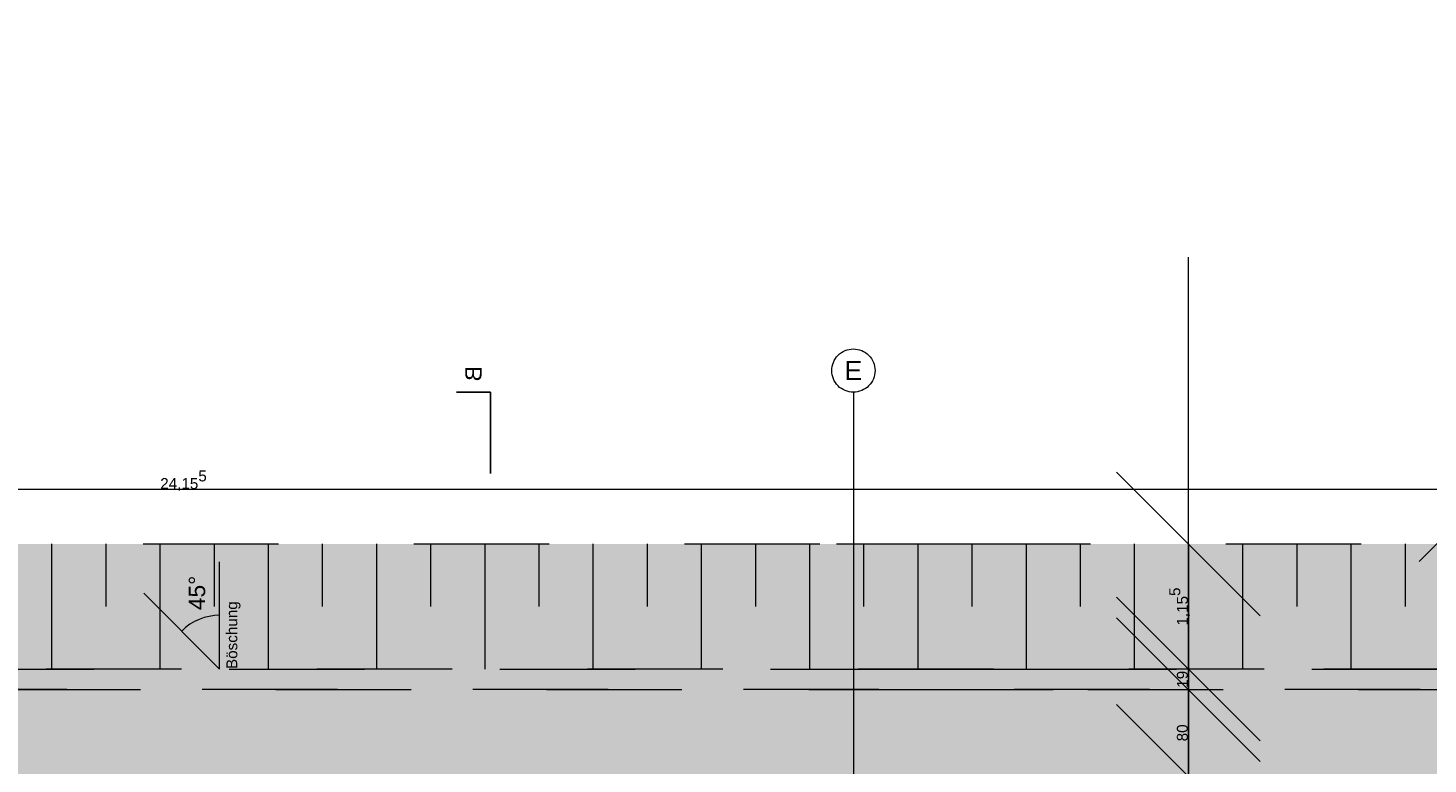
# Model space of a CAD drawing. Header units: metres. Extents: x -3716 to 31, y -1854 to 706.
# Tile 203 of 237: x -821 to -659, y 437 to 522. Entities that reach past the tile are written whole.
import ezdxf

# ---------------------------------------------------------------- set-up
doc = ezdxf.new("R2010")
doc.units = ezdxf.units.M
doc.header["$LTSCALE"] = 1.25
doc.header["$PDMODE"] = 1
doc.header["$PDSIZE"] = -2
doc.linetypes.add('Linienart-53', pattern=[5.291531, 3.175, -1.058062, 0.352704, -0.705764])
doc.linetypes.add('VW-01 Strichlinie kurz', pattern=[1.999894, 0.999947, -0.999947])
doc.layers.get('0').update_dxf_attribs({"lineweight": 25})
for name, color, linetype, lineweight in [('30 -32 Gründung-Baugrube', 7, 'VW-01 Strichlinie kurz', 9), ('70 -71 Achsen- 1 Gebäudeachsen', 7, 'Linienart-53', 18), ('70 -72 Beschriftung- 6 Schnittverläufe', 7, 'Linienart-53', 25), ('Keine', 7, 'Continuous', 9)]:
    doc.layers.add(name, color=color, linetype=linetype, lineweight=lineweight)
for name, color, linetype, lineweight, true_color in [('30 -35 Decken- 0 Decken', 7, 'Continuous', 35, 0x00ee00), ('70 -72 Beschriftung- 1 Beschriftung allgemein', 7, 'Continuous', 9, 0xff6633), ('70 -76 Bemaßung- 2 Allgemein', 7, 'Continuous', 5, 0x6666cc)]:
    doc.layers.add(name, color=color, linetype=linetype, lineweight=lineweight, true_color=true_color)
doc.styles.add('Arial', font='arial.ttf')
doc.dimstyles.new('k+k_klein', dxfattribs={"dimtxt": 1.258608, "dimasz": 1.3255, "dimexe": 1.25, "dimexo": 3.75, "dimgap": 0.125, "dimtad": 1, "dimdec": 3, "dimtxsty": 'Arial', "dimblk": 'VW_SLASH', "dimblk1": 'VW_SLASH', "dimblk2": 'VW_SLASH', "dimcen": 0, "dimdle": 0.625, "dimadec": 3, "dimazin": 0, "dimtfac": 0.75, "dimtdec": 3, "dimtix": 1, "dimtmove": 0, "dimatfit": 0, "dimldrblk": 'VW_FILLEDARROW', "dimfxlon": 1, "dimfrac": 2, "dimtolj": 1, "dimarcsym": 0})
doc.dimstyles.new('SIA_DIN1356', dxfattribs={"dimtxt": 1.258608, "dimasz": 2.80603, "dimexe": 2.5, "dimexo": 3.75, "dimgap": 0.625, "dimtad": 1, "dimdec": 3, "dimtxsty": 'Arial', "dimblk": 'VW_SLASH-1', "dimblk1": 'VW_SLASH-1', "dimblk2": 'VW_SLASH-1', "dimcen": 0, "dimdle": 2.5, "dimadec": 3, "dimazin": 0, "dimtfac": 1, "dimtdec": 3, "dimtix": 1, "dimtmove": 0, "dimatfit": 0, "dimldrblk": 'VW_FILLEDARROW-1', "dimfxl": 1, "dimfrac": 2, "dimtolj": 1, "dimarcsym": 0})

# ---------------------------------------------------------------- blocks, each defined once
blk = doc.blocks.new('Gruppe-43')
at = {"layer": '30 -32 Gründung-Baugrube', "color": 7, "transparency": 33554687}
for p, q in [((-40.826, 2.398), (-40.826, 1.243)), ((-40.326, 2.398), (-40.326, 1.82)), ((-39.826, 2.398), (-39.826, 1.243)), ((-39.326, 2.398), (-39.326, 1.82)), ((-38.826, 2.398), (-38.826, 1.243)), ((-38.326, 2.398), (-38.326, 1.82)), ((-37.826, 2.398), (-37.826, 1.243)), ((-37.326, 2.398), (-37.326, 1.82)), ((-36.826, 2.398), (-36.826, 1.243)), ((-36.326, 2.398), (-36.326, 1.82)), ((-35.826, 2.398), (-35.826, 1.243)), ((-35.326, 2.398), (-35.326, 1.82)), ((-34.826, 2.398), (-34.826, 1.243)), ((-34.326, 2.398), (-34.326, 1.82)), ((-33.826, 2.398), (-33.826, 1.243)), ((-33.326, 2.398), (-33.326, 1.82)), ((-32.826, 2.398), (-32.826, 1.243)), ((-32.326, 2.398), (-32.326, 1.82)), ((-31.826, 2.398), (-31.826, 1.243)), ((-31.326, 2.398), (-31.326, 1.82)), ((-30.826, 2.398), (-30.826, 1.243)), ((-30.326, 2.398), (-30.326, 1.82)), ((-29.826, 2.398), (-29.826, 1.243)), ((-29.326, 2.398), (-29.326, 1.82)), ((-28.826, 2.398), (-28.826, 1.243)), ((-28.326, 2.398), (-28.326, 1.82))]:
    blk.add_line(p, q, dxfattribs=at)
blk = doc.blocks.new('Gruppe-153')
at = {"layer": '30 -32 Gründung-Baugrube', "color": 7, "transparency": 33554687}
blk.add_blockref('Gruppe-43', (0, 0), dxfattribs=at)
blk = doc.blocks.new('Gruppe-220')
at = {"layer": '70 -72 Beschriftung- 1 Beschriftung allgemein'}
for q in [(-39.274, 2.234), (-39.975, 1.944)]:
    blk.add_line((-39.274, 1.243), q, dxfattribs=at)
blk.add_arc((-39.274, 1.243), 0.496, 90, 135, dxfattribs=at)
at = {"layer": '70 -72 Beschriftung- 1 Beschriftung allgemein', "attachment_point": 1, "rotation": 90, "line_spacing_factor": 0.970891, "style": 'Arial'}
for s, insert, char_height in [('45°', (-39.559, 1.786), 0.151), ('Böschung', (-39.212, 1.243), 0.1007)]:
    blk.add_mtext(s, dxfattribs=dict(at, insert=insert, char_height=char_height))
blk = doc.blocks.new('VW_SLASH')
at = {"color": 0, "linetype": 'ByBlock', "lineweight": -2, "transparency": 16777216}
blk.add_line((0.4715, 0), (-1, 0), dxfattribs=at)
at = {"color": 0, "lineweight": 5, "transparency": 16777216, "flags": 128}
blk.add_lwpolyline([(0.5004, 0.5004), (-0.5004, -0.5004)], dxfattribs=at)
blk = doc.blocks.new('*D684')
at = {"layer": '70 -76 Bemaßung- 2 Allgemein', "color": 0, "lineweight": -2}
for p, q in [((-30.326, 3.723), (-30.326, 5.049)), ((-33.576, 2.398), (-31.576, 2.398)), ((-30.326, 1.243), (-30.326, 2.398)), ((-26.576, 1.243), (-29.076, 1.243)), ((-30.326, -0.083), (-30.326, -1.408))]:
    blk.add_line(p, q, dxfattribs=at)
at = {"layer": 'Defpoints', "color": 0}
for p in [(-30.326, 2.398), (-29.826, 2.398), (-30.326, 1.243)]:
    blk.add_point(p, dxfattribs=at)
at = {"layer": '70 -76 Bemaßung- 2 Allgemein', "color": 0, "lineweight": -2, "xscale": 1.32550048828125, "yscale": 1.32550048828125, "zscale": 1.32550048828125}
for p, rotation in [((-30.326, 2.398), 270), ((-30.326, 1.243), 90)]:
    blk.add_blockref('VW_SLASH', p, dxfattribs=dict(at, rotation=rotation))
at = {"layer": '70 -76 Bemaßung- 2 Allgemein', "color": 0, "insert": (-30.408, 1.82), "char_height": 0.10069, "attachment_point": 5, "rotation": 90, "style": 'Arial'}
blk.add_mtext('\\A1;1,15\\S5^ ;', dxfattribs=at)
blk = doc.blocks.new('VW_FILLEDARROW')
at = {"linetype": 'Continuous', "lineweight": 0, "transparency": 16777216}
blk.add_hatch(color=0, dxfattribs=at).paths.add_polyline_path([(-2.8289, 0.758), (0, 0), (-2.8289, -0.758)])
at = {"color": 0, "lineweight": 5, "transparency": 16777216, "flags": 128}
blk.add_lwpolyline([(-2.8289, 0.758), (0, 0), (-2.8289, -0.758)], close=True, dxfattribs=at)
blk = doc.blocks.new('*D685')
at = {"layer": '70 -76 Bemaßung- 2 Allgemein', "color": 0, "lineweight": -2}
for p, q in [((-30.326, 2.568), (-30.326, 3.894)), ((-34.076, 1.243), (-31.576, 1.243)), ((-30.326, 1.053), (-30.326, 1.243)), ((-33.832, 1.053), (-31.576, 1.053)), ((-30.326, -0.273), (-30.326, -1.598))]:
    blk.add_line(p, q, dxfattribs=at)
at = {"layer": 'Defpoints', "color": 0}
for p in [(-30.326, 1.243), (-30.326, 1.243), (-30.082, 1.053)]:
    blk.add_point(p, dxfattribs=at)
at = {"layer": '70 -76 Bemaßung- 2 Allgemein', "color": 0, "lineweight": -2, "xscale": 1.32550048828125, "yscale": 1.32550048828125, "zscale": 1.32550048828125}
for p, rotation in [((-30.326, 1.243), 270), ((-30.326, 1.053), 90)]:
    blk.add_blockref('VW_SLASH', p, dxfattribs=dict(at, rotation=rotation))
at = {"layer": '70 -76 Bemaßung- 2 Allgemein', "color": 0, "insert": (-30.382, 1.148), "char_height": 0.1007, "attachment_point": 5, "rotation": 90, "style": 'Arial'}
blk.add_mtext('\\A1;19', dxfattribs=at)
blk = doc.blocks.new('*D686')
at = {"layer": '70 -76 Bemaßung- 2 Allgemein', "color": 0, "lineweight": -2}
for p, q in [((-30.326, 2.378), (-30.326, 3.704)), ((-33.832, 1.053), (-31.576, 1.053)), ((-30.326, 0.253), (-30.326, 1.053)), ((-26.576, 0.253), (-29.076, 0.253)), ((-30.326, -1.073), (-30.326, -2.398))]:
    blk.add_line(p, q, dxfattribs=at)
at = {"layer": 'Defpoints', "color": 0}
for p in [(-30.326, 1.053), (-30.082, 1.053), (-30.326, 0.253)]:
    blk.add_point(p, dxfattribs=at)
at = {"layer": '70 -76 Bemaßung- 2 Allgemein', "color": 0, "lineweight": -2, "xscale": 1.32550048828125, "yscale": 1.32550048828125, "zscale": 1.32550048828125}
for p, rotation in [((-30.326, 1.053), 270), ((-30.326, 0.253), 90)]:
    blk.add_blockref('VW_SLASH', p, dxfattribs=dict(at, rotation=rotation))
at = {"layer": '70 -76 Bemaßung- 2 Allgemein', "color": 0, "insert": (-30.382, 0.653), "char_height": 0.1007, "attachment_point": 5, "rotation": 90, "style": 'Arial'}
blk.add_mtext('\\A1;80', dxfattribs=at)
blk = doc.blocks.new('*D687')
at = {"layer": '70 -76 Bemaßung- 2 Allgemein', "color": 0, "lineweight": -2}
for p, q in [((-30.326, 1.578), (-30.326, 2.904)), ((-30.326, -0.447), (-30.326, 0.253)), ((-26.576, 0.253), (-29.076, 0.253)), ((-26.718, -0.447), (-29.076, -0.447)), ((-30.326, -1.773), (-30.326, -3.098))]:
    blk.add_line(p, q, dxfattribs=at)
at = {"layer": 'Defpoints', "color": 0}
for p in [(-30.326, 0.253), (-30.326, 0.253), (-30.468, -0.447)]:
    blk.add_point(p, dxfattribs=at)
at = {"layer": '70 -76 Bemaßung- 2 Allgemein', "color": 0, "lineweight": -2, "xscale": 1.32550048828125, "yscale": 1.32550048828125, "zscale": 1.32550048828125}
for p, rotation in [((-30.326, 0.253), 270), ((-30.326, -0.447), 90)]:
    blk.add_blockref('VW_SLASH', p, dxfattribs=dict(at, rotation=rotation))
at = {"layer": '70 -76 Bemaßung- 2 Allgemein', "color": 0, "insert": (-30.326, -0.104), "char_height": 0.1007, "attachment_point": 5, "rotation": 90, "style": 'Arial'}
blk.add_mtext('\\A1;70', dxfattribs=at)
blk = doc.blocks.new('*D830')
at = {"layer": '70 -76 Bemaßung- 2 Allgemein', "color": 0, "lineweight": -2}
for p, q in [((-51.686, 4.993), (-51.686, 4.15)), ((-27.531, 4.803), (-27.531, 4.15)), ((-28.857, 2.9), (-50.36, 2.9))]:
    blk.add_line(p, q, dxfattribs=at)
at = {"layer": 'Defpoints', "color": 0}
for p in [(-51.686, 2.9), (-51.686, 1.243), (-27.531, 1.053)]:
    blk.add_point(p, dxfattribs=at)
at = {"layer": '70 -76 Bemaßung- 2 Allgemein', "color": 0, "lineweight": -2, "xscale": 1.32550048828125, "yscale": 1.32550048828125, "zscale": 1.32550048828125, "rotation": 180}
blk.add_blockref('VW_SLASH', (-51.686, 2.9), dxfattribs=at)
at = {"layer": '70 -76 Bemaßung- 2 Allgemein', "color": 0, "lineweight": -2, "xscale": 1.32550048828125, "yscale": 1.32550048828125, "zscale": 1.32550048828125}
blk.add_blockref('VW_SLASH', (-27.531, 2.9), dxfattribs=at)
at = {"layer": '70 -76 Bemaßung- 2 Allgemein', "color": 0, "insert": (-39.608, 2.982), "char_height": 0.10069, "attachment_point": 5, "style": 'Arial'}
blk.add_mtext('\\A1;24,15\\S5^ ;', dxfattribs=at)
blk = doc.blocks.new('*D831')
at = {"layer": '70 -76 Bemaßung- 2 Allgemein', "color": 0, "lineweight": -2}
for p, q in [((-26.376, 5.958), (-26.376, 4.15)), ((-27.531, 4.803), (-27.531, 4.15)), ((-28.857, 2.9), (-30.182, 2.9)), ((-26.376, 2.9), (-27.531, 2.9)), ((-25.05, 2.9), (-23.725, 2.9))]:
    blk.add_line(p, q, dxfattribs=at)
at = {"layer": 'Defpoints', "color": 0}
for p in [(-27.531, 2.9), (-26.376, 2.208), (-27.531, 1.053)]:
    blk.add_point(p, dxfattribs=at)
at = {"layer": '70 -76 Bemaßung- 2 Allgemein', "color": 0, "lineweight": -2, "xscale": 1.32550048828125, "yscale": 1.32550048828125, "zscale": 1.32550048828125}
blk.add_blockref('VW_SLASH', (-27.531, 2.9), dxfattribs=at)
at = {"layer": '70 -76 Bemaßung- 2 Allgemein', "color": 0, "lineweight": -2, "xscale": 1.32550048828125, "yscale": 1.32550048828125, "zscale": 1.32550048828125, "rotation": 180}
blk.add_blockref('VW_SLASH', (-26.376, 2.9), dxfattribs=at)
at = {"layer": '70 -76 Bemaßung- 2 Allgemein', "color": 0, "insert": (-26.953, 2.982), "char_height": 0.10069, "attachment_point": 5, "style": 'Arial'}
blk.add_mtext('\\A1;1,15\\S5^ ;', dxfattribs=at)
blk = doc.blocks.new('Gruppe-531')
at = {"layer": 'Keine', "color": 7, "linetype": 'Continuous', "lineweight": 25, "transparency": 33554687}
blk.add_line((-36.771, 3.8), (-37.088, 3.8), dxfattribs=at)
at = {"color": 255, "linetype": 'Continuous', "lineweight": 5, "transparency": 33554687}
blk.add_wipeout([(-36.808, 4.045), (-36.808, 3.9), (-37.051, 3.9), (-37.051, 4.045)], dxfattribs=at).dxf.layer = 'Keine'
at = {"layer": 'Keine', "color": 7, "transparency": 33554687, "extrusion": (0, 0, -1), "insert": (-36.93, 3.9), "char_height": 0.151, "attachment_point": 6, "text_direction": (0, -1, 0), "line_spacing_factor": 0.970891, "style": 'Arial'}
blk.add_mtext('B', dxfattribs=at)
blk = doc.blocks.new('Gruppe-533')
at = {"layer": '70 -72 Beschriftung- 6 Schnittverläufe', "transparency": 33554687}
blk.add_line((-36.771, 3.8), (-36.771, 3.05), dxfattribs=at)
at = {"layer": '70 -72 Beschriftung- 6 Schnittverläufe', "color": 7, "transparency": 33554687}
blk.add_blockref('Gruppe-531', (0, 0), dxfattribs=at)
blk = doc.blocks.new('_Achsen (3D)')
at = {"layer": '70 -72 Beschriftung- 6 Schnittverläufe'}
blk.add_blockref('Gruppe-533', (0, 0), dxfattribs=at)
at = {"color": 255, "transparency": 33554687}
blk.add_wipeout([(-33.421, 4.2), (-33.401, 4.199), (-33.382, 4.196), (-33.363, 4.191), (-33.344, 4.185), (-33.327, 4.176), (-33.31, 4.166), (-33.294, 4.155), (-33.28, 4.141), (-33.266, 4.127), (-33.255, 4.111), (-33.245, 4.094), (-33.236, 4.076), (-33.23, 4.058), (-33.225, 4.039), (-33.222, 4.02), (-33.221, 4), (-33.222, 3.98), (-33.225, 3.961), (-33.23, 3.942), (-33.236, 3.923), (-33.245, 3.906), (-33.255, 3.889), (-33.266, 3.873), (-33.28, 3.859), (-33.294, 3.845), (-33.31, 3.834), (-33.327, 3.824), (-33.344, 3.815), (-33.363, 3.809), (-33.382, 3.804), (-33.401, 3.801), (-33.421, 3.8), (-33.441, 3.801), (-33.46, 3.804), (-33.479, 3.809), (-33.498, 3.815), (-33.515, 3.824), (-33.532, 3.834), (-33.548, 3.845), (-33.562, 3.859), (-33.576, 3.873), (-33.587, 3.889), (-33.597, 3.906), (-33.606, 3.923), (-33.612, 3.942), (-33.617, 3.961), (-33.62, 3.98), (-33.621, 4), (-33.62, 4.02), (-33.617, 4.039), (-33.612, 4.058), (-33.606, 4.076), (-33.597, 4.094), (-33.587, 4.111), (-33.576, 4.127), (-33.562, 4.141), (-33.548, 4.155), (-33.532, 4.166), (-33.515, 4.176), (-33.498, 4.185), (-33.479, 4.191), (-33.46, 4.196), (-33.441, 4.199)], dxfattribs=at).dxf.layer = 'Keine'
at = {"layer": '70 -71 Achsen- 1 Gebäudeachsen', "transparency": 33554687}
blk.add_line((-33.421, 3.8), (-33.421, -46.172), dxfattribs=at)
at = {"layer": 'Keine', "transparency": 33554687, "flags": 128}
blk.add_lwpolyline([(-33.421, 4.2), (-33.401, 4.199), (-33.382, 4.196), (-33.363, 4.191), (-33.344, 4.185), (-33.327, 4.176), (-33.31, 4.166), (-33.294, 4.155), (-33.28, 4.141), (-33.266, 4.127), (-33.255, 4.111), (-33.245, 4.094), (-33.236, 4.076), (-33.23, 4.058), (-33.225, 4.039), (-33.222, 4.02), (-33.221, 4), (-33.222, 3.98), (-33.225, 3.961), (-33.23, 3.942), (-33.236, 3.923), (-33.245, 3.906), (-33.255, 3.889), (-33.266, 3.873), (-33.28, 3.859), (-33.294, 3.845), (-33.31, 3.834), (-33.327, 3.824), (-33.344, 3.815), (-33.363, 3.809), (-33.382, 3.804), (-33.401, 3.801), (-33.421, 3.8), (-33.441, 3.801), (-33.46, 3.804), (-33.479, 3.809), (-33.498, 3.815), (-33.515, 3.824), (-33.532, 3.834), (-33.548, 3.845), (-33.562, 3.859), (-33.576, 3.873), (-33.587, 3.889), (-33.597, 3.906), (-33.606, 3.923), (-33.612, 3.942), (-33.617, 3.961), (-33.62, 3.98), (-33.621, 4), (-33.62, 4.02), (-33.617, 4.039), (-33.612, 4.058), (-33.606, 4.076), (-33.597, 4.094), (-33.587, 4.111), (-33.576, 4.127), (-33.562, 4.141), (-33.548, 4.155), (-33.532, 4.166), (-33.515, 4.176), (-33.498, 4.185), (-33.479, 4.191), (-33.46, 4.196), (-33.441, 4.199)], close=True, dxfattribs=at)
at = {"layer": 'Keine', "transparency": 33554687, "insert": (-33.421, 4), "char_height": 0.176, "attachment_point": 5, "line_spacing_factor": 0.970891, "style": 'Arial'}
blk.add_mtext('E', dxfattribs=at)
blk = doc.blocks.new('VW_SLASH-1')
at = {"color": 0, "linetype": 'ByBlock', "lineweight": -2, "transparency": 16777216}
blk.add_line((0.8909, 0), (-1, 0), dxfattribs=at)
at = {"color": 0, "lineweight": 20, "transparency": 16777216, "flags": 128}
blk.add_lwpolyline([(0.5001, 0.5001), (-0.5001, -0.5001)], dxfattribs=at)
blk = doc.blocks.new('*D1669')
at = {"layer": '30 -35 Decken- 0 Decken', "color": 0, "linetype": 'Continuous', "lineweight": -2}
for p, q in [((-25.635, 16.549), (-25.635, 19.355)), ((-29.195, 13.743), (-28.135, 13.743)), ((-25.635, 11.733), (-25.635, 13.743)), ((-29.195, 11.733), (-28.135, 11.733)), ((-25.635, 8.927), (-25.635, 6.121))]:
    blk.add_line(p, q, dxfattribs=at)
at = {"layer": 'Defpoints', "color": 0}
for p in [(-25.635, 13.743), (-25.445, 13.743), (-25.445, 11.733)]:
    blk.add_point(p, dxfattribs=at)
at = {"layer": '30 -35 Decken- 0 Decken', "color": 0, "lineweight": -2, "xscale": 2.8060302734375, "yscale": 2.8060302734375, "zscale": 2.8060302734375}
for p, rotation in [((-25.635, 13.743), 270), ((-25.635, 11.733), 90)]:
    blk.add_blockref('VW_SLASH-1', p, dxfattribs=dict(at, rotation=rotation))
at = {"layer": '30 -35 Decken- 0 Decken', "color": 0, "lineweight": 9, "insert": (-25.72, 12.738), "char_height": 0.1007, "attachment_point": 5, "rotation": 90, "style": 'Arial'}
blk.add_mtext('\\A1;2,01', dxfattribs=at)
blk = doc.blocks.new('VW_FILLEDARROW-1')
at = {"linetype": 'Continuous', "lineweight": 0, "transparency": 16777216}
blk.add_hatch(color=0, dxfattribs=at).paths.add_polyline_path([(-1.4144, 0.379), (0, 0), (-1.4144, -0.379)])
at = {"color": 0, "lineweight": 5, "transparency": 16777216, "flags": 128}
blk.add_lwpolyline([(-1.4144, 0.379), (0, 0), (-1.4144, -0.379)], close=True, dxfattribs=at)
blk = doc.blocks.new('Gruppe-502')
at = {"layer": '70 -76 Bemaßung- 2 Allgemein'}
for base, p1, p2, text, picture, middle in [((-30.326, 2.39796), (-30.326, 1.24296), (-29.826, 2.39796), '1,15\\S5^ ;', '*D684', (-30.40819, 1.82046)), ((-30.326, 1.24296), (-30.0815, 1.05296), (-30.326, 1.24296), '19', '*D685', (-30.3824, 1.14796)), ((-30.326, 1.05296), (-30.326, 0.25296), (-30.0815, 1.05296), '80', '*D686', (-30.3824, 0.65296))]:
    dim = blk.add_linear_dim(base=base, p1=p1, p2=p2, angle=270, text=text, dimstyle='k+k_klein', override={"dimtxt": 0.100689, "dimgap": 0.005, "dimdec": 4, "dimpost": '<>', "dimtxsty": 'Arial', "dimtmove": 2}, dxfattribs=at)
    dim.commit()
    dim.dimension.update_dxf_attribs({"geometry": picture, "text_midpoint": middle})
dim = blk.add_linear_dim(base=(-30.326, 0.25296), p1=(-30.4681, -0.44704), p2=(-30.326, 0.25296), angle=270, text='70', dimstyle='k+k_klein', override={"dimtxt": 0.100689, "dimgap": 0.003881, "dimdec": 4, "dimpost": '<>', "dimtxsty": 'Arial', "dimtmove": 2}, dxfattribs=at)
dim.commit()
dim.dimension.update_dxf_attribs({"geometry": '*D687', "text_midpoint": (-30.326, -0.10418), "dimtype": 160})
blk = doc.blocks.new('Gruppe-519')
at = {"layer": '70 -76 Bemaßung- 2 Allgemein'}
for base, p1, p2, text, picture, middle in [((-27.531, 2.89996), (-26.376, 2.20796), (-27.531, 1.05296), '1,15\\S5^ ;', '*D831', (-26.9535, 2.98215)), ((-51.686, 2.89996), (-27.531, 1.05296), (-51.686, 1.24296), '24,15\\S5^ ;', '*D830', (-39.6085, 2.98215))]:
    dim = blk.add_linear_dim(base=base, p1=p1, p2=p2, text=text, dimstyle='k+k_klein', override={"dimtxt": 0.100689, "dimgap": 0.005, "dimdec": 4, "dimpost": '<>', "dimtxsty": 'Arial', "dimtmove": 2}, dxfattribs=at)
    dim.commit()
    dim.dimension.update_dxf_attribs({"geometry": picture, "text_midpoint": middle})
blk = doc.blocks.new('_Feinplanum 2D (2D)')
at = {"layer": '30 -32 Gründung-Baugrube', "linetype": 'Continuous', "lineweight": 0, "true_color": 0xfffdee}
h = blk.add_hatch(color=7, dxfattribs=at)
h.paths.add_polyline_path([(3.234, 2.208), (3.234, -3.255), (2.984, -4.188), (2.984, -7.283), (4.962, -7.283), (4.962, -10.133), (2.654, -10.133), (2.654, -15.181), (4.962, -15.181), (4.962, -18.031), (2.984, -18.031), (2.984, -43.352), (-34.742, -43.352), (-34.742, -45.105), (-41.182, -45.105), (-41.182, -44.674), (-49.965, -44.674), (-49.965, -43.352), (-84.242, -43.352), (-84.242, -45.104), (-90.682, -45.104), (-90.682, -44.674), (-99.465, -44.674), (-99.465, -43.352), (-160.892, -43.352), (-160.892, -45.104), (-167.332, -45.104), (-167.332, -44.674), (-176.115, -44.674), (-176.115, -43.352), (-179.176, -43.352), (-179.176, 2.208), (-156.666, 2.208), (-156.666, 2.555), (-146.526, 2.555), (-146.526, 2.208), (-52.841, 2.208), (-52.841, 2.398), (-26.376, 2.398), (-26.376, 2.208)])
h.paths.add_polyline_path([(-178.021, 1.053), (-178.021, -42.197), (-174.115, -42.197), (-174.115, -42.674), (-171.875, -42.674), (-171.875, -42.228), (-169.941, -42.228), (-169.941, -42.674), (-167.701, -42.674), (-167.701, -42.197), (-165.332, -42.197), (-165.332, -43.104), (-162.892, -43.104), (-162.892, -42.197), (-97.465, -42.197), (-97.465, -42.674), (-95.225, -42.674), (-95.225, -42.197), (-93.291, -42.197), (-93.291, -42.674), (-91.051, -42.674), (-91.051, -42.197), (-88.682, -42.197), (-88.682, -43.104), (-86.242, -43.104), (-86.242, -42.197), (-53.001, -42.197), (-53.001, -41.897), (-52.999, -41.897), (-52.999, -42.197), (-47.965, -42.197), (-47.965, -42.674), (-45.725, -42.674), (-45.725, -42.197), (-43.791, -42.197), (-43.791, -42.674), (-41.551, -42.674), (-41.551, -42.197), (-39.182, -42.197), (-39.182, -43.104), (-36.742, -43.104), (-36.742, -42.197), (-16.711, -42.197), (-16.711, -42.196), (-13.63, -42.197), (1.829, -42.197), (1.829, -4.036), (2.079, -3.103), (2.079, 1.053), (-16.711, 1.053), (-27.531, 1.053), (-27.531, 1.243), (-51.686, 1.243), (-51.686, 1.053), (-53.001, 1.053), (-88.896, 1.053), (-106.641, 1.053), (-147.681, 1.053), (-147.681, 1.4), (-155.511, 1.4), (-155.511, 1.053)])
at = {"layer": '30 -32 Gründung-Baugrube', "linetype": 'Continuous', "lineweight": 0, "true_color": 0xfffbdf}
blk.add_hatch(color=7, dxfattribs=at).paths.add_polyline_path([(-51.686, 1.243), (-27.531, 1.243), (-27.531, 1.053), (-51.686, 1.053)])
at = {"layer": '30 -32 Gründung-Baugrube', "linetype": 'Continuous', "lineweight": 0}
h = blk.add_hatch(color=254, dxfattribs=at)
h.paths.add_polyline_path([(-52.999, -42.197), (-53.001, -42.197), (-86.242, -42.197), (-86.242, -43.104), (-88.682, -43.104), (-88.682, -42.197), (-88.896, -42.197), (-88.896, -42.197), (-91.051, -42.197), (-91.051, -42.674), (-93.291, -42.674), (-93.291, -42.197), (-95.225, -42.197), (-95.225, -42.674), (-97.465, -42.674), (-97.465, -42.197), (-162.892, -42.197), (-162.892, -43.104), (-165.332, -43.104), (-165.332, -42.197), (-167.701, -42.197), (-167.701, -42.674), (-169.941, -42.674), (-169.941, -42.197), (-171.875, -42.197), (-171.875, -42.674), (-174.115, -42.674), (-174.115, -42.197), (-178.021, -42.197), (-178.021, 1.053), (-106.641, 1.053), (-88.896, 1.053), (-53.001, 1.053), (-16.711, 1.053), (2.079, 1.053), (2.079, -3.103), (1.829, -4.036), (1.829, -42.197), (-13.63, -42.197), (-16.711, -42.196), (-16.711, -42.197), (-36.742, -42.197), (-36.742, -43.104), (-39.182, -43.104), (-39.182, -42.197), (-41.551, -42.197), (-41.551, -42.674), (-43.791, -42.674), (-43.791, -42.197), (-45.725, -42.197), (-45.725, -42.674), (-47.965, -42.674), (-47.965, -42.197)])
h.paths.add_polyline_path([(-106.641, 0.253), (-177.221, 0.253), (-177.221, -41.397), (-174.115, -41.397), (-174.115, -40.677), (-171.875, -40.677), (-171.875, -41.397), (-169.941, -41.397), (-169.941, -40.677), (-167.701, -40.677), (-167.701, -41.397), (-165.332, -41.397), (-165.332, -40.004), (-162.892, -40.004), (-162.892, -41.397), (-97.465, -41.397), (-97.465, -40.677), (-95.225, -40.677), (-95.225, -41.397), (-93.291, -41.397), (-93.291, -40.677), (-91.051, -40.677), (-91.051, -41.397), (-88.896, -41.397), (-88.896, -41.397), (-88.682, -41.397), (-88.682, -40.004), (-86.242, -40.004), (-86.242, -41.397), (-71.546, -41.397), (-71.546, 0.253), (-88.896, 0.253)])
h.paths.add_polyline_path([(-70.746, -41.397), (-53.001, -41.397), (-52.999, -41.397), (-47.965, -41.397), (-47.965, -40.677), (-45.725, -40.677), (-45.725, -41.397), (-43.791, -41.397), (-43.791, -40.677), (-41.551, -40.677), (-41.551, -41.397), (-39.182, -41.397), (-39.182, -40.004), (-36.742, -40.004), (-36.742, -41.397), (-16.711, -41.397), (-16.711, -41.398), (1.029, -41.397), (1.029, -3.93), (1.279, -2.997), (1.279, 0.253), (-16.711, 0.253), (-53.001, 0.253), (-70.746, 0.253)])
at = {"layer": '30 -32 Gründung-Baugrube', "flags": 128}
for points in [[(3.234, 2.208), (3.234, -3.255), (2.984, -4.188), (2.984, -7.283), (4.962, -7.283), (4.962, -10.133), (2.654, -10.133), (2.654, -15.181), (4.962, -15.181), (4.962, -18.031), (2.984, -18.031), (2.984, -43.352), (-34.742, -43.352), (-34.742, -45.105), (-41.182, -45.105), (-41.182, -44.674), (-49.965, -44.674), (-49.965, -43.352), (-84.242, -43.352), (-84.242, -45.104), (-90.682, -45.104), (-90.682, -44.674), (-99.465, -44.674), (-99.465, -43.352), (-160.892, -43.352), (-160.892, -45.104), (-167.332, -45.104), (-167.332, -44.674), (-176.115, -44.674), (-176.115, -43.352), (-179.176, -43.352), (-179.176, 2.208), (-156.666, 2.208), (-156.666, 2.555), (-146.526, 2.555), (-146.526, 2.208), (-52.841, 2.208), (-52.841, 2.398), (-26.376, 2.398), (-26.376, 2.208)], [(-178.021, 1.053), (-178.021, -42.197), (-174.115, -42.197), (-174.115, -42.674), (-171.875, -42.674), (-171.875, -42.228), (-169.941, -42.228), (-169.941, -42.674), (-167.701, -42.674), (-167.701, -42.197), (-165.332, -42.197), (-165.332, -43.104), (-162.892, -43.104), (-162.892, -42.197), (-97.465, -42.197), (-97.465, -42.674), (-95.225, -42.674), (-95.225, -42.197), (-93.291, -42.197), (-93.291, -42.674), (-91.051, -42.674), (-91.051, -42.197), (-88.682, -42.197), (-88.682, -43.104), (-86.242, -43.104), (-86.242, -42.197), (-53.001, -42.197), (-53.001, -41.897), (-52.999, -41.897), (-52.999, -42.197), (-47.965, -42.197), (-47.965, -42.674), (-45.725, -42.674), (-45.725, -42.197), (-43.791, -42.197), (-43.791, -42.674), (-41.551, -42.674), (-41.551, -42.197), (-39.182, -42.197), (-39.182, -43.104), (-36.742, -43.104), (-36.742, -42.197), (-16.711, -42.197), (-16.711, -42.196), (-13.63, -42.197), (1.829, -42.197), (1.829, -4.036), (2.079, -3.103), (2.079, 1.053), (-16.711, 1.053), (-27.531, 1.053), (-27.531, 1.243), (-51.686, 1.243), (-51.686, 1.053), (-53.001, 1.053), (-88.896, 1.053), (-106.641, 1.053), (-147.681, 1.053), (-147.681, 1.4), (-155.511, 1.4), (-155.511, 1.053)], [(-51.686, 1.243), (-27.531, 1.243), (-27.531, 1.053), (-51.686, 1.053)], [(-52.999, -42.197), (-53.001, -42.197), (-86.242, -42.197), (-86.242, -43.104), (-88.682, -43.104), (-88.682, -42.197), (-88.896, -42.197), (-88.896, -42.197), (-91.051, -42.197), (-91.051, -42.674), (-93.291, -42.674), (-93.291, -42.197), (-95.225, -42.197), (-95.225, -42.674), (-97.465, -42.674), (-97.465, -42.197), (-162.892, -42.197), (-162.892, -43.104), (-165.332, -43.104), (-165.332, -42.197), (-167.701, -42.197), (-167.701, -42.674), (-169.941, -42.674), (-169.941, -42.197), (-171.875, -42.197), (-171.875, -42.674), (-174.115, -42.674), (-174.115, -42.197), (-178.021, -42.197), (-178.021, 1.053), (-106.641, 1.053), (-88.896, 1.053), (-53.001, 1.053), (-16.711, 1.053), (2.079, 1.053), (2.079, -3.103), (1.829, -4.036), (1.829, -42.197), (-13.63, -42.197), (-16.711, -42.196), (-16.711, -42.197), (-36.742, -42.197), (-36.742, -43.104), (-39.182, -43.104), (-39.182, -42.197), (-41.551, -42.197), (-41.551, -42.674), (-43.791, -42.674), (-43.791, -42.197), (-45.725, -42.197), (-45.725, -42.674), (-47.965, -42.674), (-47.965, -42.197)]]:
    blk.add_lwpolyline(points, close=True, dxfattribs=at)
at = {"layer": '30 -32 Gründung-Baugrube', "color": 7}
blk.add_blockref('Gruppe-153', (0, 0), dxfattribs=at)
at = {"layer": '70 -72 Beschriftung- 1 Beschriftung allgemein', "color": 7}
blk.add_blockref('Gruppe-220', (0, 0), dxfattribs=at)
at = {"layer": '70 -76 Bemaßung- 2 Allgemein'}
for name in ['Gruppe-519', 'Gruppe-502']:
    blk.add_blockref(name, (0, 0), dxfattribs=at)
blk = doc.blocks.new('_FU_2D LP11 (3D)')
at = {"layer": '30 -35 Decken- 0 Decken', "color": 7, "linetype": 'Continuous', "lineweight": 9}
dim = blk.add_linear_dim(base=(-25.63488087, 13.743), p1=(-25.44501162, 11.733), p2=(-25.44501162, 13.743), angle=270, text='2,01', dimstyle='SIA_DIN1356', override={"dimtxt": 0.100689, "dimgap": 0.025, "dimdec": 8, "dimpost": '<>', "dimtxsty": 'Arial', "dimtmove": 2}, dxfattribs=at)
dim.commit()
dim.dimension.update_dxf_attribs({"geometry": '*D1669', "text_midpoint": (-25.72034441, 12.738)})

msp = doc.modelspace()

# ---------------------------------------------------------------- block references
at = {"layer": 'Keine', "color": 1, "xscale": 12.5, "yscale": 12.5, "zscale": 12.5}
msp.add_blockref('_Feinplanum 2D (2D)', (-307.66, 432.49), dxfattribs=at)

# ---------------------------------------------------------------- next in the draw order: block references
msp.add_blockref('_Achsen (3D)', (-307.66, 432.49), dxfattribs=at)

# ---------------------------------------------------------------- next in the draw order: block references
msp.add_blockref('_FU_2D LP11 (3D)', (-307.66, 398.18), dxfattribs=at)

doc.saveas('drawing.dxf')
